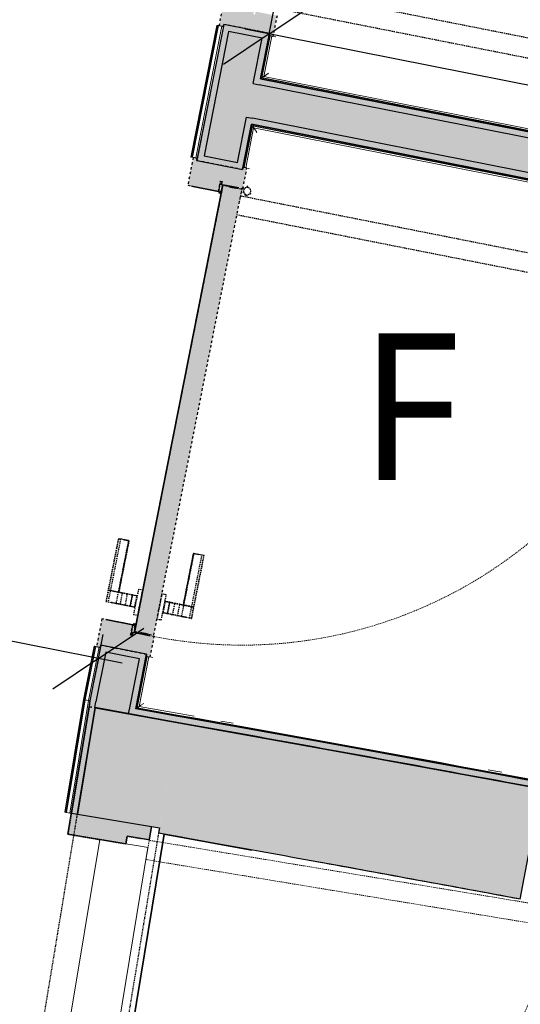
# Model space of a CAD drawing. Header units: centimetres. Extents: x -3926 to 10306, y -31136 to 469.
# Tile 88 of 148: x 284 to 386, y -2334 to -2132. Entities that reach past the tile are written whole.
import ezdxf

# ---------------------------------------------------------------- set-up
doc = ezdxf.new("R2010")
doc.units = ezdxf.units.CM
for name, pattern in [('Alignement de la ligne', [1, 0.5, -0.5]), ('Projeté', [0.396875, 0.238125, -0.15875]), ('Tiret_2_', [0.25, 0.125, -0.125])]:
    doc.linetypes.add(name, pattern=pattern)
for name, color, linetype, lineweight in [('0-1', 7, 'Continuous', 5), ('COTGEN', 7, 'Continuous', 30), ('COTGEN-50', 7, 'Continuous', 30), ('EQUI_SPE', 7, 'Continuous', 18), ('MUR_C', 7, 'Continuous', 25), ('PORTE-1', 7, 'Continuous', 18), ('SERRU', 7, 'Continuous', 18), ('SERRU-traverse', 7, 'Continuous', 18), ('SOL', 7, 'Continuous', 25), ('TITRARCHI', 7, 'Continuous', 30)]:
    doc.layers.add(name, color=color, linetype=linetype, lineweight=lineweight)
for name, color, linetype, lineweight, true_color in [('A-DOOR-1', 4, 'Alignement de la ligne', 25, 0x00ffff), ('A-DOOR-FRAM-1', 4, 'Alignement de la ligne', 25, 0x00ffff), ('ANNOTATIONS-1', 4, 'Projeté', 25, 0x00ffff), ('ANNOTATIONS-2', 4, 'Projeté', 18, 0x00ffff), ('COTGEN-1', 9, 'Continuous', 30, 0x808080), ('EQUI_SPE-1', 4, 'Projeté', 18, 0x00ffff), ('HACHURE_C-1', 6, 'Continuous', 25, 0xff00ff), ('HACHURE_C-10', 7, 'Continuous', 25, 0x787878), ('HACHURE_C-3', 5, 'Continuous', 25, 0x0000ff), ('HACHURE_C-4', 5, 'Continuous', 5, 0x0000ff), ('MUR_C-1', 6, 'Continuous', 25, 0xff00ff), ('MUR_C-2', 5, 'Continuous', 25, 0x0000ff), ('PORTE-10', 5, 'Continuous', 25, 0x0000ff), ('PORTE-11', 5, 'Tiret_2_', 25, 0x0000ff), ('PORTE-2', 4, 'Projeté', 18, 0x00ffff), ('PORTE-3', 4, 'Projeté', 25, 0x00ffff), ('PORTE-8', 1, 'Projeté', 18, 0xff0000), ('PORTE-9', 1, 'Projeté', 25, 0xff0000), ('PORTE-Cadre-meneau-1', 4, 'Projeté', 25, 0x00ffff), ('PORTE-panneau-1', 4, 'Projeté', 25, 0x00ffff), ('PORTE_C-2', 1, 'Continuous', 25, 0xff0000)]:
    doc.layers.add(name, color=color, linetype=linetype, lineweight=lineweight, true_color=true_color)
doc.styles.add('Arial_1', font='arial.ttf', dxfattribs={"height": 12.5})
doc.styles.add('Trebuchet MS', font='trebuc.ttf', dxfattribs={"height": 30})
doc.styles.add('Trebuchet MS_1', font='trebuc.ttf', dxfattribs={"height": 12})
doc.dimstyles.new('Cotes_linéaires', dxfattribs={"dimscale": 30.48, "dimtxt": 12.371411, "dimasz": 0.520833, "dimexe": 0.328084, "dimexo": 0, "dimgap": 0.246063, "dimtad": 1, "dimlfac": 0.01, "dimrnd": 0.01, "dimzin": 0, "dimdsep": 46, "dimtxsty": 'Trebuchet MS_1', "dimblk1": 'OBLIQUE', "dimblk2": 'OBLIQUE', "dimsah": 1, "dimcen": 0.09, "dimazin": 0, "dimtfac": 1, "dimtdec": 4, "dimtix": 1, "dimtmove": 0, "dimatfit": 3, "dimfxl": 1, "dimtvp": 1, "dimtfill": 1, "dimtolj": 1, "dimtzin": 0, "dimarcsym": 2})
doc.dimstyles.new('DRMN_COTE', dxfattribs={"dimscale": 30.48, "dimtxt": 12.753242, "dimasz": 0.520833, "dimexe": 0.164042, "dimexo": 0.0625, "dimgap": 0.032808, "dimtad": 1, "dimlfac": 0.01, "dimrnd": 0.01, "dimzin": 0, "dimdsep": 46, "dimtxsty": 'Arial_1', "dimblk1": 'OBLIQUE', "dimblk2": 'OBLIQUE', "dimsah": 1, "dimcen": 0.09, "dimdle": 0.164042, "dimazin": 0, "dimtfac": 1, "dimtdec": 4, "dimtix": 1, "dimtmove": 0, "dimatfit": 3, "dimfxl": 0.164042, "dimfxlon": 1, "dimtvp": 1, "dimtolj": 1, "dimtzin": 0, "dimarcsym": 2})

# ---------------------------------------------------------------- blocks, each defined once
blk = doc.blocks.new('PRT_SIMPLE_HUI_58x68x48 - PRT_BOIS_1V_930x2040x40-V6-2021_015_1113_DCE_1_100_N0_cloison')
at = {"layer": 'ANNOTATIONS-1'}
h = blk.add_hatch(color=256, dxfattribs=at)
h.paths.add_polyline_path([(-48.38, -0.97), (-48.51, -1.17), (-49.61, -1.32), (-50.05, -1.32), (-50.05, -1.45), (-49.46, -1.43), (-48.38, -1.28), (-48.38, -1.04)])
h.paths.add_polyline_path([(-50.85, -1.15), (-50.2, -1.15), (-50.22, -1.03), (-50.52, -1.03), (-50.52, -0.93), (-48.82, -0.95), (-48.51, -1.06), (-48.38, -0.97), (-48.9, -0.8), (-50.85, -0.8), (-50.85, -1.09)])
h = blk.add_hatch(color=256, dxfattribs=at)
h.paths.add_polyline_path([(41.38, -1.28), (42.63, -1.45), (43.05, -1.45), (43.02, -1.32), (42.57, -1.31), (41.51, -1.17), (41.38, -0.97), (41.38, -1.19)])
h.paths.add_polyline_path([(41.38, -0.97), (41.51, -1.06), (41.88, -0.93), (43.52, -0.96), (43.52, -1.03), (43.2, -1.03), (43.2, -1.15), (43.85, -1.15), (43.85, -0.8), (41.85, -0.8), (41.48, -0.93)])
at = {"layer": 'PORTE-Cadre-meneau-1'}
h = blk.add_hatch(color=256, dxfattribs=at)
h.paths.add_polyline_path([(-54.5, -5.6), (-50.2, -5.6), (-50.2, -1.15), (-50.85, -1.15), (-50.85, -0.8), (-48.7, -0.77), (-48.7, 5.6), (-54.5, 5.6), (-54.5, 4.75), (-54.04, 4.75), (-54.04, -4.75), (-54.5, -4.75), (-54.5, -4.84)])
h.paths.add_polyline_path([(41.7, -0.8), (43.85, -0.8), (43.85, -1.15), (43.2, -1.15), (43.25, -5.6), (47.5, -5.6), (47.5, -4.75), (47.03, -4.75), (47.03, 4.75), (47.5, 4.75), (47.5, 5.6), (41.7, 5.6), (41.7, -0.06)])
at = {"layer": 'PORTE-panneau-1'}
blk.add_hatch(color=256, dxfattribs=at).paths.add_polyline_path([(-49.95, -5.45), (43.05, -5.45), (43.05, -1.45), (-49.95, -1.45), (-49.95, -1.59)])
at = {"layer": 'A-DOOR-1'}
for p, q in [((43.05, -1.45), (-49.95, -1.45)), ((-49.95, -1.45), (-49.95, -5.45)), ((43.05, -5.45), (43.05, -1.45)), ((-49.95, -5.45), (43.05, -5.45))]:
    blk.add_line(p, q, dxfattribs=at)
at = {"layer": 'A-DOOR-FRAM-1'}
for p, q in [((-48.7, 5.6), (-54.5, 5.6)), ((-54.5, 5.6), (-54.5, 4.75)), ((-54.5, 4.75), (-54.04, 4.75)), ((-54.04, 4.75), (-54.04, -4.75)), ((-48.7, -0.8), (-48.7, 5.6)), ((47.5, 5.6), (41.7, 5.6)), ((41.7, 5.6), (41.7, -0.8)), ((47.03, -4.75), (47.03, 4.75)), ((47.03, 4.75), (47.5, 4.75)), ((47.5, 4.75), (47.5, 5.6)), ((-50.85, -0.8), (-48.7, -0.8)), ((-50.85, -1.15), (-50.85, -0.8)), ((-50.2, -1.15), (-50.85, -1.15)), ((-50.2, -5.6), (-50.2, -1.15)), ((41.7, -0.8), (43.85, -0.8)), ((43.85, -1.15), (43.2, -1.15)), ((43.2, -1.15), (43.2, -5.6)), ((43.85, -0.8), (43.85, -1.15)), ((-54.04, -4.75), (-54.5, -4.75)), ((-54.5, -4.75), (-54.5, -5.6)), ((-54.5, -5.6), (-50.2, -5.6)), ((43.2, -5.6), (47.5, -5.6)), ((47.5, -4.75), (47.03, -4.75)), ((47.5, -5.6), (47.5, -4.75))]:
    blk.add_line(p, q, dxfattribs=at)
at = {"layer": 'ANNOTATIONS-2'}
for p, q in [((-48.85, -0.8), (-50.85, -0.8)), ((-50.85, -0.8), (-50.85, -1.15)), ((-50.85, -1.15), (-50.2, -1.15)), ((-50.52, -1.03), (-50.52, -0.93)), ((-50.52, -0.93), (-48.87, -0.93)), ((-50.2, -1.03), (-50.52, -1.03)), ((-50.2, -1.15), (-50.2, -1.03)), ((-49.61, -1.32), (-50.05, -1.32)), ((-50.05, -1.32), (-50.05, -1.45)), ((-50.05, -1.45), (-49.6, -1.45)), ((-48.51, -1.17), (-49.61, -1.32)), ((-49.6, -1.45), (-48.38, -1.28)), ((-48.87, -0.93), (-48.51, -1.06)), ((-48.38, -0.97), (-48.85, -0.8)), ((-48.51, -1.06), (-48.51, -1.17)), ((-48.38, -1.28), (-48.38, -0.97)), ((41.85, -0.8), (41.38, -0.97)), ((41.38, -0.97), (41.38, -1.28)), ((41.38, -1.28), (42.6, -1.45)), ((41.51, -1.06), (41.87, -0.93)), ((41.51, -1.17), (41.51, -1.06)), ((42.61, -1.32), (41.51, -1.17)), ((43.85, -0.8), (41.85, -0.8)), ((41.87, -0.93), (43.52, -0.93)), ((42.6, -1.45), (43.05, -1.45)), ((43.05, -1.32), (42.61, -1.32)), ((43.05, -1.45), (43.05, -1.32)), ((43.52, -1.03), (43.2, -1.03)), ((43.2, -1.03), (43.2, -1.15)), ((43.2, -1.15), (43.85, -1.15)), ((43.52, -0.93), (43.52, -1.03)), ((43.85, -1.15), (43.85, -0.8))]:
    blk.add_line(p, q, dxfattribs=at)
at = {"layer": 'EQUI_SPE-1'}
for p, q in [((43.05, -5.45), (40.35, -5.45)), ((43.05, -4.05), (43.05, -5.45))]:
    blk.add_line(p, q, dxfattribs=at)
at = {"layer": 'PORTE-2'}
blk.add_arc((42.8, -5.45), 93, 180, 269.3192, dxfattribs=at)
at = {"layer": 'PORTE-3'}
for p, q in [((-42.71, 5.5), (-45.06, 5.5)), ((-45.06, 5.5), (-45.06, 5.45)), ((-45.06, 5.45), (-45.06, 5.04)), ((-45.06, 5.45), (-45.06, 5.04)), ((-42.71, 5.45), (-45.06, 5.45)), ((-42.71, 5.45), (-45.06, 5.45)), ((-45.06, 5.04), (-45.06, 4.33)), ((-45.06, 5.04), (-45.06, 4.33)), ((-42.71, 5.04), (-45.06, 5.04)), ((-45.06, 3.4), (-45.06, 4.33)), ((-45.06, 4.33), (-45.06, 3.4)), ((-31.96, 5.5), (-42.71, 5.5)), ((-42.71, 5.5), (-42.71, 5.45)), ((-42.71, 5.45), (-42.71, 5.5)), ((-42.71, 5.45), (-42.71, 5.04)), ((-42.71, 5.45), (-42.71, 5.04)), ((-31.96, 5.45), (-42.71, 5.45)), ((-31.96, 5.45), (-42.71, 5.45)), ((-42.71, 5.04), (-42.71, 5.45)), ((-42.71, 5.04), (-42.71, 5.45)), ((-42.71, 5.04), (-42.71, 4.33)), ((-42.71, 5.04), (-42.71, 4.33)), ((-31.96, 5.04), (-42.71, 5.04)), ((-42.71, 4.33), (-42.71, 5.04)), ((-42.71, 4.33), (-42.71, 5.04)), ((-42.71, 3.4), (-42.71, 4.33)), ((-42.71, 4.33), (-42.71, 3.4)), ((-42.71, 3.4), (-42.71, 4.33)), ((-42.71, 4.33), (-42.71, 3.4)), ((-31.96, 5.45), (-31.96, 5.5)), ((-31.96, 5.04), (-31.96, 5.45)), ((-31.96, 5.04), (-31.96, 5.45)), ((-31.96, 4.33), (-31.96, 5.04)), ((-31.96, 4.33), (-31.96, 5.04)), ((-31.96, 3.4), (-31.96, 4.33)), ((-31.96, 4.33), (-31.96, 3.4)), ((-45.06, 2.56), (-45.06, 3.4)), ((-45.06, 3.4), (-45.06, 2.56)), ((-42.71, 3.4), (-45.06, 3.4)), ((-42.71, 3.4), (-45.06, 3.4)), ((-45.06, 1.52), (-45.06, 2.56)), ((-45.06, 2.56), (-45.06, 1.52)), ((-42.71, 2.56), (-45.06, 2.56)), ((-42.71, 2.56), (-45.06, 2.56)), ((-42.71, 3.4), (-42.71, 3.28)), ((-42.71, 3.28), (-42.71, 3.4)), ((-31.96, 3.4), (-42.71, 3.4)), ((-31.96, 3.4), (-42.71, 3.4)), ((-42.71, 2.56), (-42.71, 3.4)), ((-42.71, 3.4), (-42.71, 2.56)), ((-31.96, 3.28), (-42.71, 3.28)), ((-42.71, 3.28), (-31.96, 3.28)), ((-42.71, 1.52), (-42.71, 2.56)), ((-42.71, 2.56), (-42.71, 1.52)), ((-31.96, 3.4), (-31.96, 3.28)), ((-31.96, 3.28), (-31.96, 3.4)), ((-45.06, 0.44), (-45.06, 1.52)), ((-45.06, 1.52), (-45.06, 0.44)), ((-42.71, 1.52), (-45.06, 1.52)), ((-42.71, 1.52), (-45.06, 1.52)), ((-45.06, 0.44), (-45.06, -0.4)), ((-45.06, -0.4), (-45.06, 0.44)), ((-42.71, 0.44), (-45.06, 0.44)), ((-45.06, 0.44), (-42.71, 0.44)), ((-42.71, 0.44), (-42.71, 1.52)), ((-42.71, 1.52), (-42.71, 0.44)), ((-42.71, 0.44), (-42.71, -0.4)), ((-42.71, -0.4), (-42.71, 0.44)), ((-46.56, -0.55), (-46.56, -1.45)), ((-41.34, -0.55), (-46.56, -0.55)), ((-41.34, -0.55), (-46.56, -0.55)), ((-46.56, -0.55), (-46.56, -1.45)), ((-41.34, -0.55), (-46.56, -0.55)), ((-41.34, -0.55), (-46.56, -0.55)), ((-46.56, -1.45), (-41.34, -1.45)), ((-46.56, -1.45), (-41.34, -1.45)), ((-46.56, -1.45), (-41.34, -1.45)), ((-46.56, -1.45), (-41.34, -1.45)), ((-45.06, -0.4), (-45.06, -0.5)), ((-45.06, -0.5), (-42.71, -0.5)), ((-44.3, -0.55), (-43.6, -0.55)), ((-44.3, -0.55), (-43.6, -0.55)), ((-43.6, -1.45), (-44.3, -1.45)), ((-43.6, -1.45), (-44.3, -1.45)), ((-42.71, -0.5), (-42.71, -0.4)), ((-41.34, -1.45), (-41.34, -0.55)), ((-41.34, -1.45), (-41.34, -0.55)), ((-49.95, -4.25), (-49.95, -2.65)), ((-49.95, -2.65), (-49.95, -2.9)), ((-49.95, -2.9), (-49.95, -4)), ((-49.95, -2.98), (-49.95, -3.27)), ((-49.95, -3.45), (-49.95, -3.08)), ((-49.95, -3.5), (-49.95, -3.4)), ((-49.95, -3.75), (-49.95, -3.45)), ((-49.95, -3.63), (-49.95, -3.92)), ((-49.95, -4), (-49.95, -4.25)), ((43.05, -2.9), (43.05, -2.65)), ((43.05, -2.65), (43.05, -4.25)), ((43.05, -4), (43.05, -2.9)), ((43.05, -3.27), (43.05, -2.98)), ((43.05, -3.08), (43.05, -3.45)), ((43.05, -3.4), (43.05, -3.5)), ((43.05, -3.45), (43.05, -3.75)), ((43.05, -3.92), (43.05, -3.63)), ((43.05, -4.25), (43.05, -4)), ((-46.56, -5.45), (-46.56, -6.35)), ((-41.34, -5.45), (-46.56, -5.45)), ((-41.34, -5.45), (-46.56, -5.45)), ((-46.56, -5.45), (-46.56, -6.35)), ((-41.34, -5.45), (-46.56, -5.45)), ((-41.34, -5.45), (-46.56, -5.45)), ((-44.3, -5.45), (-43.6, -5.45)), ((-44.3, -5.45), (-43.6, -5.45)), ((-41.34, -6.35), (-41.34, -5.45)), ((-41.34, -6.35), (-41.34, -5.45)), ((-46.56, -6.35), (-41.34, -6.35)), ((-46.56, -6.35), (-41.34, -6.35)), ((-46.56, -6.35), (-41.34, -6.35)), ((-46.56, -6.35), (-41.34, -6.35)), ((-42.71, -6.4), (-45.06, -6.4)), ((-45.06, -6.4), (-45.06, -6.5)), ((-45.06, -7.34), (-45.06, -6.5)), ((-45.06, -6.5), (-45.06, -7.34)), ((-45.06, -7.34), (-45.06, -8.42)), ((-45.06, -8.42), (-45.06, -7.34)), ((-45.06, -7.34), (-42.71, -7.34)), ((-42.71, -7.34), (-45.06, -7.34)), ((-43.6, -6.35), (-44.3, -6.35)), ((-43.6, -6.35), (-44.3, -6.35)), ((-42.71, -6.5), (-42.71, -6.4)), ((-42.71, -7.34), (-42.71, -6.5)), ((-42.71, -6.5), (-42.71, -7.34)), ((-42.71, -7.34), (-42.71, -8.42)), ((-42.71, -8.42), (-42.71, -7.34)), ((-45.06, -8.42), (-45.06, -9.46)), ((-45.06, -9.46), (-45.06, -8.42)), ((-45.06, -8.42), (-42.71, -8.42)), ((-45.06, -8.42), (-42.71, -8.42)), ((-45.06, -9.46), (-45.06, -10.3)), ((-45.06, -10.3), (-45.06, -9.46)), ((-45.06, -9.46), (-42.71, -9.46)), ((-45.06, -9.46), (-42.71, -9.46)), ((-42.71, -8.42), (-42.71, -9.46)), ((-42.71, -9.46), (-42.71, -8.42)), ((-42.71, -9.46), (-42.71, -10.3)), ((-42.71, -10.3), (-42.71, -9.46)), ((-45.06, -10.3), (-45.06, -11.23)), ((-45.06, -11.23), (-45.06, -10.3)), ((-45.06, -10.3), (-42.71, -10.3)), ((-45.06, -10.3), (-42.71, -10.3)), ((-45.06, -11.23), (-45.06, -11.94)), ((-45.06, -11.23), (-45.06, -11.94)), ((-45.06, -11.94), (-45.06, -12.35)), ((-45.06, -11.94), (-45.06, -12.35)), ((-45.06, -11.94), (-42.71, -11.94)), ((-42.71, -10.3), (-42.71, -10.18)), ((-42.71, -10.18), (-42.71, -10.3)), ((-42.71, -10.18), (-31.96, -10.18)), ((-31.96, -10.18), (-42.71, -10.18)), ((-42.71, -10.3), (-42.71, -11.23)), ((-42.71, -11.23), (-42.71, -10.3)), ((-42.71, -10.3), (-31.96, -10.3)), ((-42.71, -10.3), (-31.96, -10.3)), ((-42.71, -10.3), (-42.71, -11.23)), ((-42.71, -11.23), (-42.71, -10.3)), ((-42.71, -11.23), (-42.71, -11.94)), ((-42.71, -11.23), (-42.71, -11.94)), ((-42.71, -11.94), (-42.71, -11.23)), ((-42.71, -11.94), (-42.71, -11.23)), ((-42.71, -11.94), (-42.71, -12.35)), ((-42.71, -11.94), (-42.71, -12.35)), ((-42.71, -11.94), (-31.96, -11.94)), ((-42.71, -12.35), (-42.71, -11.94)), ((-42.71, -12.35), (-42.71, -11.94)), ((-31.96, -10.3), (-31.96, -10.18)), ((-31.96, -10.18), (-31.96, -10.3)), ((-31.96, -10.3), (-31.96, -11.23)), ((-31.96, -11.23), (-31.96, -10.3)), ((-31.96, -11.94), (-31.96, -11.23)), ((-31.96, -11.94), (-31.96, -11.23)), ((-31.96, -12.35), (-31.96, -11.94)), ((-31.96, -12.35), (-31.96, -11.94)), ((-45.06, -12.35), (-45.06, -12.4)), ((-45.06, -12.35), (-42.71, -12.35)), ((-45.06, -12.35), (-42.71, -12.35)), ((-45.06, -12.4), (-42.71, -12.4)), ((-42.71, -12.35), (-42.71, -12.4)), ((-42.71, -12.35), (-31.96, -12.35)), ((-42.71, -12.35), (-31.96, -12.35)), ((-42.71, -12.4), (-42.71, -12.35)), ((-42.71, -12.4), (-31.96, -12.4)), ((-31.96, -12.4), (-31.96, -12.35))]:
    blk.add_line(p, q, dxfattribs=at)
for radius, start, end in [(0.75, 360, 180), (0.75, 32.2278, 180), (0.912, 111.9887, 120), (0.912, 111.9887, 120), (0.912, 111.9887, 120), (0.912, 111.9887, 120), (0.912, 111.9887, 120), (0.912, 111.9887, 120), (0.912, 111.9887, 120), (0.912, 111.9887, 120), (0.912, 60, 68.0113), (0.912, 60, 68.0113), (0.912, 60, 68.0113), (0.912, 60, 68.0113), (0.912, 60, 68.0113), (0.912, 60, 68.0113), (0.912, 60, 68.0113), (0.912, 60, 68.0113), (0.912, 155.8208, 180), (0.912, 155.8208, 180), (0.912, 155.8208, 180), (0.912, 155.8208, 180), (0.912, 155.8208, 180), (0.912, 155.8208, 180), (0.912, 155.8208, 180), (0.912, 155.8208, 180), (0.912, 180, 191.9497), (0.912, 180, 191.9497), (0.912, 180, 204.1792), (0.912, 180, 204.1792), (0.912, 180, 191.9497), (0.912, 180, 191.9497), (0.912, 180, 191.9497), (0.912, 180, 191.9497), (0.75, 180, 360), (0.75, 180, 0), (0.912, 240, 248.0113), (0.912, 240.6643, 248.0113), (0.75, 0, 30), (0.912, 0, 24.1792), (0.912, 0, 24.1792), (0.912, 0, 24.1792), (0.912, 0, 24.1792), (0.912, 0, 24.1792), (0.912, 0, 24.1792), (0.912, 0, 24.1792), (0.912, 0, 24.1792)]:
    blk.add_arc((42.9, -6.55), radius, start, end, dxfattribs=at)
at = {"layer": 'PORTE-panneau-1'}
for p, q in [((-49.95, -2.65), (-49.95, -4.25)), ((43.05, -4.25), (43.05, -2.65)), ((37.7, -97.75), (37.7, -5.45)), ((41.7, -5.45), (41.7, -97.75))]:
    blk.add_line(p, q, dxfattribs=at)
blk = doc.blocks.new('PRT_SIMPLE_HUI_58x68x48 - PRT_BOIS_1V_930x2040x40-V7-2021_015_1113_DCE_1_100_N0_cloison')
at = {"layer": 'PORTE-Cadre-meneau-1'}
h = blk.add_hatch(color=256, dxfattribs=at)
h.paths.add_polyline_path([(47.5, 5.6), (43.2, 5.6), (43.2, 1.15), (43.85, 1.15), (43.85, 0.8), (41.7, 0.77), (41.7, -5.6), (47.5, -5.6), (47.5, -4.75), (47.03, -4.75), (47.03, 4.75), (47.5, 4.75), (47.5, 4.84)])
h.paths.add_polyline_path([(-48.7, 0.8), (-50.85, 0.8), (-50.85, 1.15), (-50.2, 1.15), (-50.2, 5.6), (-54.5, 5.6), (-54.5, 4.75), (-54.04, 4.75), (-54.04, -4.75), (-54.5, -4.75), (-54.5, -5.6), (-48.7, -5.6), (-48.7, 0.06)])
at = {"layer": 'A-DOOR-FRAM-1'}
for p, q in [((43.2, 5.6), (47.5, 5.6)), ((47.03, 4.75), (47.03, -4.75)), ((47.5, 4.75), (47.03, 4.75)), ((47.5, 5.6), (47.5, 4.75)), ((47.5, -5.6), (41.7, -5.6)), ((47.03, -4.75), (47.5, -4.75)), ((47.5, -4.75), (47.5, -5.6))]:
    blk.add_line(p, q, dxfattribs=at)
at = {"layer": 'PORTE-2'}
blk.add_arc((42.8, 5.45), 93, 90.6808, 180, dxfattribs=at)
at = {"layer": 'PORTE-panneau-1'}
for p, q in [((37.7, 97.75), (37.7, 5.45)), ((41.7, 5.45), (41.7, 97.75))]:
    blk.add_line(p, q, dxfattribs=at)
blk = doc.blocks.new('51_PORTE_2 VENTEAUX TUNEL  - 166X204-479372-2021_015_1113_DCE_1_100_N0_cloison')
at = {"layer": 'PORTE-8'}
h = blk.add_hatch(color=256, dxfattribs=at)
h.paths.add_polyline_path([(87.6, 15.8), (84.6, 15.8), (84.6, 11.2), (83, 11.2), (83, -0.8), (87.6, -0.8), (87.6, 11.7)])
h.paths.add_polyline_path([(-83, 11.2), (-84.6, 11.2), (-84.6, 15.8), (-87.35, 15.8), (-87.35, -0.8), (-83, -0.8), (-83, 8.92)])
for p, q in [((-84.5, 100.3), (-84.5, 15.8)), ((-80.5, 100.3), (-80.5, 15.8)), ((-80.5, 15.8), (-84.5, 15.8))]:
    blk.add_line(p, q, dxfattribs=at)
blk.add_arc((-84.5, 15.8), 84.5, 360, 90, dxfattribs=at)
at = {"layer": 'PORTE-9'}
for p, q in [((-84.6, 15.8), (-87.35, 15.8)), ((-84.6, 11.2), (-84.6, 15.8)), ((-83, 11.2), (-84.6, 11.2)), ((-83, -0.8), (-83, 11.2)), ((-87.6, -0.8), (-83, -0.8))]:
    blk.add_line(p, q, dxfattribs=at)
at = {"layer": 'PORTE_C-2'}
for p, q in [((-87.35, 15.8), (-84.6, 15.8)), ((-84.6, 15.8), (-84.6, 11.2)), ((-84.6, 11.2), (-83, 11.2)), ((-83, 11.2), (-83, -0.8)), ((-83, -0.8), (-87.6, -0.8))]:
    blk.add_line(p, q, dxfattribs=at)
blk = doc.blocks.new('Garde-corps - Garde-corps-512913-2021_015_1113_DCE_1_100_N0_cloison')
at = {"layer": 'SERRU-traverse'}
for p, q in [((324.11, -2133.37), (318.78, -2160.31)), ((324.27, -2133.4), (318.94, -2160.34)), ((324.44, -2133.43), (319.11, -2160.37)), ((325.14, -2133.57), (319.81, -2160.51)), ((325.14, -2133.57), (319.81, -2160.51)), ((320.11, -2160.57), (325.44, -2133.63)), ((325.44, -2133.63), (320.11, -2160.57)), ((324.75, -2133.49), (324.11, -2133.37)), ((324.27, -2133.4), (324.11, -2133.37)), ((324.27, -2133.4), (324.44, -2133.43)), ((324.44, -2133.43), (325.14, -2133.57)), ((325.44, -2133.63), (324.75, -2133.49)), ((325.44, -2133.63), (325.23, -2133.59)), ((318.78, -2160.31), (318.94, -2160.34)), ((318.78, -2160.31), (319.42, -2160.43)), ((319.11, -2160.37), (318.94, -2160.34)), ((319.81, -2160.51), (319.11, -2160.37)), ((319.42, -2160.43), (320.11, -2160.57)), ((319.9, -2160.53), (320.11, -2160.57))]:
    blk.add_line(p, q, dxfattribs=at)
blk = doc.blocks.new('Garde-corps - Garde-corps-513132-2021_015_1113_DCE_1_100_N0_cloison')
at = {"layer": 'SERRU-traverse'}
for p, q in [((298.99, -2260.37), (296.82, -2271.3)), ((299.15, -2260.4), (296.98, -2271.33)), ((299.32, -2260.43), (297.16, -2271.36)), ((300.02, -2260.57), (297.86, -2271.49)), ((300.02, -2260.57), (297.86, -2271.49)), ((300.31, -2260.63), (298.15, -2271.54)), ((298.15, -2271.54), (300.31, -2260.63)), ((299.63, -2260.49), (298.99, -2260.37)), ((299.15, -2260.4), (298.99, -2260.37)), ((299.15, -2260.4), (299.32, -2260.43)), ((299.32, -2260.43), (300.02, -2260.57)), ((300.31, -2260.63), (299.63, -2260.49)), ((300.31, -2260.63), (300.1, -2260.59)), ((296.82, -2271.3), (293.01, -2294.36)), ((296.98, -2271.33), (293.18, -2294.39)), ((297.16, -2271.36), (293.35, -2294.41)), ((297.86, -2271.49), (294.05, -2294.53)), ((297.86, -2271.49), (294.05, -2294.53)), ((298.15, -2271.54), (294.35, -2294.58)), ((294.35, -2294.58), (298.15, -2271.54)), ((297.16, -2271.36), (297.86, -2271.49)), ((298.15, -2271.54), (297.46, -2271.42)), ((293.01, -2294.36), (293.18, -2294.39)), ((293.01, -2294.36), (293.66, -2294.46)), ((293.35, -2294.41), (293.18, -2294.39)), ((294.05, -2294.53), (293.35, -2294.41)), ((293.66, -2294.46), (294.35, -2294.58)), ((294.05, -2294.53), (294.35, -2294.58))]:
    blk.add_line(p, q, dxfattribs=at)
blk.add_open_spline([(296.82, -2271.3), (296.82, -2271.3), (296.83, -2271.3), (296.85, -2271.31), (296.9, -2271.32), (296.94, -2271.32), (296.97, -2271.33), (296.98, -2271.33), (296.98, -2271.33)], degree=3, knots=[0.0720224, 0.0720224, 0.0720224, 0.0720224, 0.2, 0.4, 0.6, 0.8, 0.9, 1, 1, 1, 1], dxfattribs=at)
blk.add_open_spline([(297.86, -2271.49), (297.86, -2271.49), (297.88, -2271.5), (298, -2271.52), (298.1, -2271.54), (298.15, -2271.54)], degree=3, dxfattribs=at)
blk = doc.blocks.new('Garde-corps - Garde-corps-522878-2021_015_1113_DCE_1_100_N0_cloison')
at = {"layer": 'SERRU-traverse'}
for p, q in [((333.01, -2144.28), (334.75, -2135.47)), ((333.31, -2144.09), (335, -2135.52)), ((333.31, -2144.09), (335, -2135.52)), ((333.72, -2143.81), (335.34, -2135.59)), ((334.75, -2135.47), (335, -2135.52)), ((335.32, -2135.59), (335, -2135.52)), ((335.34, -2135.59), (335, -2135.52)), ((335, -2135.52), (336.15, -2135.75)), ((597.34, -2196.52), (333.01, -2144.28)), ((597.14, -2196.23), (333.31, -2144.09)), ((597.14, -2196.23), (333.31, -2144.09)), ((596.87, -2195.81), (333.72, -2143.81))]:
    blk.add_line(p, q, dxfattribs=at)
blk.add_open_spline([(334.69, -2143.16), (334.63, -2143.2), (334.53, -2143.26), (334.34, -2143.4), (334.15, -2143.52), (333.99, -2143.63), (333.84, -2143.73), (333.67, -2143.84), (333.51, -2143.95), (333.35, -2144.05), (333.31, -2144.09), (333.31, -2144.09)], degree=3, knots=[0.3333333, 0.3333333, 0.3333333, 0.3333333, 0.375, 0.4166667, 0.5, 0.5416667, 0.5833333, 0.6666667, 0.75, 0.8333333, 1, 1, 1, 1], dxfattribs=at)
blk.add_open_spline([(333.72, -2143.81), (333.72, -2143.81), (333.7, -2143.82), (333.62, -2143.88), (333.48, -2143.97), (333.37, -2144.04), (333.31, -2144.09)], degree=3, dxfattribs=at)
blk = doc.blocks.new('Garde-corps - Garde-corps-523017-2021_015_1113_DCE_1_100_N0_cloison')
at = {"layer": 'SERRU-traverse'}
for p, q in [((329.42, -2162.43), (331.17, -2153.6)), ((329.67, -2162.46), (331.37, -2153.9)), ((329.67, -2162.46), (331.37, -2153.9)), ((330.02, -2162.53), (331.64, -2154.31)), ((331.17, -2153.6), (595.49, -2205.84)), ((331.37, -2153.9), (455.95, -2178.52)), ((331.37, -2153.9), (455.95, -2178.52)), ((331.64, -2154.31), (594.79, -2206.31)), ((330.82, -2162.71), (330.24, -2162.59)), ((307.51, -2273.2), (309.64, -2262.41)), ((307.8, -2273), (309.88, -2262.52)), ((307.8, -2273), (309.88, -2262.52)), ((308.22, -2272.72), (310.22, -2262.59)), ((310.47, -2262.58), (311.04, -2262.69)), ((319.47, -2274.73), (308.22, -2272.72)), ((327.47, -2276.16), (324.93, -2275.71)), ((382.45, -2286.19), (379.63, -2285.67))]:
    blk.add_line(p, q, dxfattribs=at)
at = {"layer": 'SERRU-traverse', "flags": 128}
for points in [[(309.14, -2272.09), (309.03, -2272.17), (308.57, -2272.48), (308.18, -2272.75), (307.9, -2272.93), (307.8, -2273)], [(308.22, -2272.72), (308.18, -2272.74), (308.09, -2272.81), (307.96, -2272.9), (307.8, -2273)]]:
    blk.add_lwpolyline(points, dxfattribs=at)
at = {"layer": 'SERRU-traverse'}
blk.add_arc((-1600.34, -13003.44), 10898.78, 78.502843, 79.91674, dxfattribs=at)
blk.add_arc((-1600.34, -13003.44), 10898.78, 78.502843, 79.91674, dxfattribs=at)
blk.add_open_spline([(331.64, -2154.31), (331.64, -2154.31), (331.63, -2154.29), (331.57, -2154.21), (331.49, -2154.07), (331.41, -2153.96), (331.37, -2153.9)], degree=3, dxfattribs=at)
blk.add_open_spline([(332.29, -2155.28), (332.26, -2155.22), (332.19, -2155.12), (332.06, -2154.93), (331.93, -2154.74), (331.82, -2154.58), (331.72, -2154.43), (331.61, -2154.26), (331.5, -2154.1), (331.4, -2153.94), (331.37, -2153.9), (331.37, -2153.9)], degree=3, knots=[0.3333333, 0.3333333, 0.3333333, 0.3333333, 0.375, 0.4166667, 0.5, 0.5416667, 0.5833333, 0.6666667, 0.75, 0.8333333, 1, 1, 1, 1], dxfattribs=at)
blk = doc.blocks.new('51_BARRE DE SEUIL INOXIDABLE - 51_BARRE DE SEUIL INOXIDABLE-553672-2021_015_1113_DCE_1_100_N0_cloison')
at = {"layer": 'EQUI_SPE'}
for p, q in [((-83, 0), (-83, -1.12)), ((-83, 0), (83, 0)), ((-83, -8.88), (-83, -1.12)), ((83, -1.12), (83, 0)), ((83, -1.12), (83, -8.88)), ((-83, -8.88), (-83, -10)), ((-83, -10), (83, -10)), ((83, -10), (83, -8.88))]:
    blk.add_line(p, q, dxfattribs=at)
blk = doc.blocks.new('B02_ARC_rvt-1-2021_015_1113_DCE_1_100_N0_cloison')
at = {"layer": 'HACHURE_C-1'}
h = blk.add_hatch(color=256, dxfattribs=at)
h.paths.add_polyline_path([(390.29, -2289.52), (390.52, -2288.3), (348.18, -2280.52), (306.28, -2272.99), (306.03, -2274.21), (360.4, -2284.03), (388.99, -2289.29)])
h.paths.add_polyline_path([(299.14, -2272.99), (299.38, -2271.76), (298.15, -2271.54), (297.95, -2272.78), (298.77, -2272.92)])
blk.add_hatch(color=256, dxfattribs=at).paths.add_polyline_path([(295.58, -2294.78), (299.14, -2272.99), (297.95, -2272.78), (294.35, -2294.58)])
at = {"layer": 'HACHURE_C-3'}
h = blk.add_hatch(color=256, dxfattribs=at)
h.paths.add_polyline_path([(299.38, -2271.76), (301.39, -2261.64), (304.82, -2262.32), (305.06, -2261.1), (300.4, -2260.17), (298.15, -2271.54), (298.77, -2271.65)])
h.paths.add_polyline_path([(324.68, -2161.95), (324.92, -2160.72), (321.48, -2160.04), (326.51, -2134.64), (329.94, -2135.32), (330.19, -2134.1), (325.53, -2133.17), (320.02, -2161.03), (324.67, -2161.95)])
h.paths.add_polyline_path([(349.8, -2034.95), (350.04, -2033.72), (346.61, -2033.04), (352.54, -2003.04), (355.98, -2003.72), (356.22, -2002.49), (351.56, -2001.57), (345.14, -2034.03), (346.61, -2034.32)])
h.paths.add_polyline_path([(375.83, -1903.34), (376.08, -1902.11), (372.64, -1901.44), (394.54, -1790.73), (393.32, -1790.49), (371.17, -1902.42), (374.7, -1903.12)])
blk.add_hatch(color=256, dxfattribs=at).paths.add_polyline_path([(595.49, -2205.84), (595.74, -2204.61), (331.41, -2152.38), (331.17, -2153.6), (589.09, -2204.57)])
at = {"layer": 'HACHURE_C-4'}
h = blk.add_hatch(color=256, dxfattribs=at)
h.paths.add_polyline_path([(306.03, -2274.21), (308.25, -2263), (301.39, -2261.64), (299.18, -2273), (304.82, -2274)])
h.paths.add_polyline_path([(328.35, -2161.4), (333.38, -2136), (326.51, -2134.64), (321.48, -2160.04), (324.92, -2160.72)])
h.paths.add_polyline_path([(353.48, -2034.4), (359.41, -2004.39), (352.54, -2003.04), (346.61, -2033.04), (352.54, -2034.22)])
h.paths.add_polyline_path([(379.51, -1902.79), (398.95, -1804.55), (392.08, -1803.19), (372.64, -1901.44), (376.08, -1902.11)])
h = blk.add_hatch(color=256, dxfattribs=at)
h.paths.add_polyline_path([(307.51, -2273.2), (309.72, -2262.02), (305.06, -2261.1), (304.82, -2262.32), (308.25, -2263), (306.28, -2272.99), (306.89, -2273.09)])
h.paths.add_polyline_path([(329.34, -2162.87), (331.41, -2152.38), (330.18, -2152.13), (328.35, -2161.4), (324.92, -2160.72), (324.68, -2161.95), (328.35, -2162.67)])
h.paths.add_polyline_path([(332.77, -2145.51), (334.85, -2135.02), (330.18, -2134.1), (329.94, -2135.32), (333.38, -2136), (331.54, -2145.27), (331.82, -2145.32)])
h.paths.add_polyline_path([(354.46, -2035.87), (356.55, -2025.3), (355.32, -2025.06), (353.48, -2034.4), (350.04, -2033.72), (349.8, -2034.95), (353.48, -2035.67)])
h.paths.add_polyline_path([(357.91, -2018.44), (360.88, -2003.41), (356.22, -2002.49), (355.98, -2003.72), (359.41, -2004.39), (356.68, -2018.2)])
h.paths.add_polyline_path([(380.49, -1904.26), (400.17, -1804.79), (398.95, -1804.55), (379.51, -1902.79), (376.08, -1902.11), (375.83, -1903.34), (379.51, -1904.07)])
for points in [[(595.74, -2204.61), (597.1, -2197.75), (331.54, -2145.27), (330.18, -2152.13), (589.09, -2203.3)], [(597.1, -2197.75), (597.34, -2196.52), (333.01, -2144.28), (332.77, -2145.51), (589.09, -2196.16)]]:
    blk.add_hatch(color=256, dxfattribs=at).paths.add_polyline_path(points)
at = {"layer": 'MUR_C'}
for p, q in [((334.75, -2135.47), (333.05, -2144.09)), ((333.25, -2144.13), (334.95, -2135.51)), ((334.95, -2135.51), (334.75, -2135.47)), ((333.05, -2144.09), (333.01, -2144.28)), ((333.01, -2144.28), (597.14, -2196.48)), ((597.18, -2196.28), (333.25, -2144.13)), ((331.17, -2153.6), (329.43, -2162.41)), ((329.62, -2162.45), (331.33, -2153.84)), ((331.36, -2153.64), (331.17, -2153.6)), ((331.33, -2153.84), (595.26, -2206)), ((595.49, -2205.84), (331.36, -2153.64)), ((329.43, -2162.41), (329.62, -2162.45)), ((309.63, -2262.47), (307.55, -2273.01)), ((307.74, -2273.04), (309.83, -2262.51)), ((309.83, -2262.51), (309.63, -2262.47)), ((307.55, -2273.01), (307.51, -2273.2))]:
    blk.add_line(p, q, dxfattribs=at)
at = {"layer": 'MUR_C', "flags": 128}
blk.add_lwpolyline([(572.03, -2323.41), (484.07, -2305.9), (395.98, -2289.11), (307.74, -2273.04)], dxfattribs=at)
at = {"layer": 'MUR_C'}
blk.add_arc((-1600.34, -13003.44), 10898.53, 78.501522, 79.91808, dxfattribs=at)
at = {"layer": 'MUR_C-1'}
for p, q in [((298.15, -2271.54), (297.95, -2272.78)), ((297.95, -2272.78), (294.35, -2294.58)), ((295.58, -2294.78), (299.18, -2273)), ((294.35, -2294.58), (295.58, -2294.78))]:
    blk.add_line(p, q, dxfattribs=at)
at = {"layer": 'MUR_C-1', "flags": 128}
for points in [[(299.18, -2273), (302.61, -2273.6), (306.03, -2274.21)], [(306.03, -2274.21), (348.18, -2281.79), (390.29, -2289.52)], [(390.52, -2288.3), (349.03, -2280.67), (307.51, -2273.2)]]:
    blk.add_lwpolyline(points, dxfattribs=at)
at = {"layer": 'MUR_C-2'}
for p, q in [((325.53, -2133.17), (320.02, -2161.03)), ((334.85, -2135.02), (325.53, -2133.17)), ((326.51, -2134.64), (321.48, -2160.04)), ((329.94, -2135.32), (326.51, -2134.64)), ((333.01, -2144.28), (334.85, -2135.02)), ((333.38, -2136), (329.94, -2135.32)), ((331.54, -2145.27), (333.38, -2136)), ((331.54, -2145.27), (332.77, -2145.51)), ((597.34, -2196.52), (333.01, -2144.28)), ((597.1, -2197.75), (332.77, -2145.51)), ((328.35, -2161.4), (330.18, -2152.13)), ((330.18, -2152.13), (331.41, -2152.38)), ((595.74, -2204.61), (331.41, -2152.38)), ((329.34, -2162.87), (331.17, -2153.6)), ((331.17, -2153.6), (595.49, -2205.84)), ((320.02, -2161.03), (329.34, -2162.87)), ((321.48, -2160.04), (324.92, -2160.72)), ((324.92, -2160.72), (328.35, -2161.4)), ((300.4, -2260.17), (298.15, -2271.54)), ((301.39, -2261.64), (299.38, -2271.76)), ((309.72, -2262.02), (300.4, -2260.17)), ((304.82, -2262.32), (301.39, -2261.64)), ((307.51, -2273.2), (309.72, -2262.02)), ((308.25, -2263), (304.82, -2262.32)), ((306.28, -2272.99), (308.25, -2263)), ((299.14, -2272.99), (299.38, -2271.76)), ((306.03, -2274.21), (306.28, -2272.99))]:
    blk.add_line(p, q, dxfattribs=at)
at = {"layer": 'MUR_C-2', "flags": 128}
blk.add_lwpolyline([(299.18, -2273), (299.16, -2272.99), (299.14, -2272.99)], dxfattribs=at)
at = {"layer": 'SOL'}
for p, q in [((334.85, -2135.02), (333.01, -2144.28)), ((333.01, -2144.28), (334.85, -2135.02)), ((334.85, -2135.02), (333.01, -2144.28)), ((333.01, -2144.28), (597.34, -2196.52)), ((597.34, -2196.52), (333.01, -2144.28)), ((333.01, -2144.28), (597.34, -2196.52)), ((331.17, -2153.6), (329.34, -2162.87)), ((329.34, -2162.87), (331.17, -2153.6)), ((331.17, -2153.6), (329.34, -2162.87)), ((595.47, -2205.83), (331.17, -2153.6)), ((331.17, -2153.6), (595.47, -2205.83)), ((595.47, -2205.83), (331.17, -2153.6)), ((307.23, -2257.61), (325.35, -2165.99)), ((325.35, -2165.99), (307.23, -2257.61)), ((307.52, -2256.14), (325.06, -2167.46)), ((325.06, -2167.46), (307.52, -2256.14)), ((324.48, -2167.35), (318.91, -2166.25)), ((318.91, -2166.25), (324.48, -2167.35)), ((324.81, -2167.41), (324.67, -2167.39)), ((324.67, -2167.39), (324.81, -2167.41)), ((325.06, -2167.46), (324.94, -2167.44)), ((324.94, -2167.44), (325.06, -2167.46)), ((325.35, -2165.99), (328.59, -2166.63)), ((328.59, -2166.63), (325.35, -2165.99)), ((301.37, -2254.93), (306.94, -2256.03)), ((306.94, -2256.03), (301.37, -2254.93)), ((307.07, -2256.05), (307.27, -2256.09)), ((307.27, -2256.09), (307.07, -2256.05)), ((307.4, -2256.12), (307.52, -2256.14)), ((307.52, -2256.14), (307.4, -2256.12)), ((310.47, -2258.26), (307.23, -2257.61)), ((307.23, -2257.61), (310.47, -2258.26)), ((309.72, -2262.02), (307.51, -2273.2)), ((307.51, -2273.2), (309.72, -2262.02)), ((309.72, -2262.02), (307.51, -2273.2)), ((297.95, -2272.78), (294.39, -2294.33)), ((294.39, -2294.33), (297.95, -2272.78)), ((299.18, -2273), (295.62, -2294.54)), ((295.62, -2294.54), (299.18, -2273)), ((298.55, -2272.88), (297.95, -2272.78)), ((297.95, -2272.78), (298.55, -2272.88)), ((313.33, -2298.88), (285, -2470.36)), ((285, -2470.36), (313.33, -2298.88)), ((313.33, -2298.87), (331.28, -2302.1)), ((331.28, -2302.1), (313.33, -2298.87))]:
    blk.add_line(p, q, dxfattribs=at)
blk.add_arc((-1600.34, -13003.44), 10874.28, 79.473918, 79.697415, dxfattribs=at)
blk.add_arc((-1600.34, -13003.44), 10874.28, 79.473918, 79.697415, dxfattribs=at)
at = {"layer": 'EQUI_SPE', "rotation": 80.61767038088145}
blk.add_blockref('51_BARRE DE SEUIL INOXIDABLE - 51_BARRE DE SEUIL INOXIDABLE-553672-2021_015_1113_DCE_1_100_N0_cloison', (286.62, -2381.84), dxfattribs=at)
at = {"layer": 'PORTE-1'}
for name, p, rotation in [('PRT_SIMPLE_HUI_58x68x48 - PRT_BOIS_1V_930x2040x40-V7-2021_015_1113_DCE_1_100_N0_cloison', (339.31, -2087.95), 258.8099662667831), ('PRT_SIMPLE_HUI_58x68x48 - PRT_BOIS_1V_930x2040x40-V6-2021_015_1113_DCE_1_100_N0_cloison', (315.55, -2208.09), 78.8099662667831), ('51_PORTE_2 VENTEAUX TUNEL  - 166X204-479372-2021_015_1113_DCE_1_100_N0_cloison', (280.9, -2380.89), 260.6176703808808)]:
    blk.add_blockref(name, p, dxfattribs=dict(at, rotation=rotation))
at = {"layer": 'SERRU'}
for name in ['Garde-corps - Garde-corps-522878-2021_015_1113_DCE_1_100_N0_cloison', 'Garde-corps - Garde-corps-512913-2021_015_1113_DCE_1_100_N0_cloison', 'Garde-corps - Garde-corps-523017-2021_015_1113_DCE_1_100_N0_cloison', 'Garde-corps - Garde-corps-513132-2021_015_1113_DCE_1_100_N0_cloison']:
    blk.add_blockref(name, (0, 0), dxfattribs=at)
blk = doc.blocks.new('Ouverture en rectangle - Ouverture en rectangle _175x207_-3508446-2021_015_1113_DCE_1_100_N0_cloison')
at = {"layer": 'PORTE-11'}
for p, q in [((-87.5, 8.5), (87.5, 8.5)), ((87.5, -8.5), (-87.5, -8.5))]:
    blk.add_line(p, q, dxfattribs=at)
blk = doc.blocks.new('B02_DC_STR_rvt-1-2021_015_1113_DCE_1_100_N0_cloison')
at = {"layer": 'HACHURE_C-10'}
h = blk.add_hatch(color=256, dxfattribs=at)
h.paths.add_polyline_path([(281.31, -2485.44), (283.77, -2470.2), (267.05, -2467.44), (264.61, -2482.24), (280.89, -2485.36)])
h.paths.add_polyline_path([(312.35, -2297.55), (315.92, -2275.97), (299.19, -2272.95), (295.58, -2294.78), (307.55, -2296.76)])
h = blk.add_hatch(color=256, dxfattribs=at)
h.paths.add_polyline_path([(1119.61, -2474.83), (1119.87, -2473.73), (1120.71, -2473.94), (1125.86, -2452.69), (1071.42, -2438.78), (1027.81, -2427.83), (1022.34, -2450.18), (1082.37, -2465.3), (1115.34, -2473.73)])
h.paths.add_polyline_path([(941.72, -2430.47), (947.18, -2408.12), (884.18, -2393.19), (831.6, -2381), (826.56, -2403.44), (889.43, -2418.04)])
h.paths.add_polyline_path([(738.75, -2383.72), (743.79, -2361.28), (714.01, -2354.76), (694.01, -2350.43), (689.26, -2372.94), (718.91, -2379.37)])
h.paths.add_polyline_path([(608.05, -2355.77), (612.81, -2333.27), (537.94, -2318.03), (472.03, -2305.04), (467.75, -2327.63), (542.47, -2342.39), (589.09, -2351.9)])
h.paths.add_polyline_path([(386.2, -2312.16), (390.49, -2289.56), (349.2, -2281.98), (315.92, -2275.97), (312.17, -2298.67), (360.4, -2307.41)])
at = {"layer": 'MUR_C'}
for p, q in [((299.19, -2272.95), (295.58, -2294.78)), ((315.92, -2275.97), (299.19, -2272.95)), ((386.2, -2312.16), (390.49, -2289.56)), ((295.58, -2294.78), (312.35, -2297.55)), ((312.35, -2297.55), (312.17, -2298.67))]:
    blk.add_line(p, q, dxfattribs=at)
for radius, start, end in [(10897.28, 79.473456, 79.871997), (10874.28, 79.473918, 79.870419)]:
    blk.add_arc((-1600.34, -13003.44), radius, start, end, dxfattribs=at)
at = {"layer": 'PORTE-10', "rotation": 80.61767038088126}
blk.add_blockref('Ouverture en rectangle - Ouverture en rectangle _175x207_-3508446-2021_015_1113_DCE_1_100_N0_cloison', (289.7, -2382.5), dxfattribs=at)
blk = doc.blocks.new('DIMBLOCK41-2021_015_1113_DCE_1_100_N0_cloison')
at = {"layer": 'COTGEN-50'}
for p, q in [((-2323.02, -1117.45), (-2323.17, -1107.45)), ((-2323.02, -1117.45), (-2318.27, -1427.14)), ((1459.94, -1572.92), (1462.47, -1563.25)), ((1459.94, -1572.92), (1383.27, -1867.09)), ((1459.94, -1572.92), (1459.94, -1572.92))]:
    blk.add_line(p, q, dxfattribs=at)
at = {"layer": 'COTGEN-50', "lineweight": 70}
for p, q in [((-2323.02, -1117.45), (-2315.2, -1109.39)), ((-2323.02, -1117.45), (-2330.83, -1125.51)), ((1459.94, -1572.92), (1469.63, -1567.24)), ((1459.94, -1572.92), (1450.26, -1578.6))]:
    blk.add_line(p, q, dxfattribs=at)
at = {"layer": 'COTGEN-50'}
blk.add_arc((-2106.17, -15253.9), 14138.12, 75.390267, 90.878841, dxfattribs=at)
blk.add_arc((-2106.17, -15253.9), 14138.12, 75.390267, 90.878841, dxfattribs=at)
at = {"layer": 'COTGEN-50', "color": 0, "insert": (-438.27, -1191.48), "char_height": 12, "width": 60.1376, "attachment_point": 1, "rotation": 353.1346, "line_spacing_factor": 1.048425, "style": 'Trebuchet MS_1', "bg_fill": 3, "box_fill_scale": 1.25, "bg_fill_color": 256, "bg_fill_true_color": 13158600, "bg_fill_transparency": 0}
blk.add_mtext('15.49°', dxfattribs=at)
blk = doc.blocks.new('_Oblique')
at = {"color": 0, "linetype": 'ByBlock', "lineweight": -2}
blk.add_line((-0.5, -0.5), (0.5, 0.5), dxfattribs=at)
blk = doc.blocks.new('DIMBLOCK44-2021_015_1113_DCE_1_100_N0_cloison')
at = {"layer": 'COTGEN-50', "color": 8, "true_color": 0x808080}
for p, q in [((334.82, -2135.14), (344.15, -2128.89)), ((334.82, -2135.14), (335.79, -2130.24)), ((334.82, -2135.14), (325.49, -2141.39)), ((604.04, -2188.4), (329.92, -2134.17)), ((334.82, -2135.14), (333.85, -2140.05)), ((599.14, -2187.43), (608.46, -2181.18)), ((599.14, -2187.43), (600.11, -2182.52)), ((599.14, -2187.43), (589.81, -2193.68)), ((599.14, -2187.43), (598.17, -2192.33))]:
    blk.add_line(p, q, dxfattribs=at)
at = {"layer": 'COTGEN-50', "color": 0, "insert": (453.77, -2141.11), "char_height": 12.5, "width": 40.4965, "attachment_point": 1, "rotation": 348.81, "line_spacing_factor": 0.941778, "style": 'Arial_1'}
blk.add_mtext('2.69', dxfattribs=at)
blk = doc.blocks.new('DIMBLOCK45-2021_015_1113_DCE_1_100_N0_cloison')
at = {"layer": 'COTGEN-50', "color": 8, "true_color": 0x808080}
for p, q in [((37.68, -2211.05), (47, -2204.8)), ((37.68, -2211.05), (38.65, -2206.14)), ((37.68, -2211.05), (28.35, -2217.3)), ((304.76, -2263.89), (32.77, -2210.08)), ((37.68, -2211.05), (36.71, -2215.95)), ((299.86, -2262.92), (309.19, -2256.67)), ((299.86, -2262.92), (300.83, -2258.01)), ((299.86, -2262.92), (290.53, -2269.16)), ((299.86, -2262.92), (298.89, -2267.82))]:
    blk.add_line(p, q, dxfattribs=at)
at = {"layer": 'COTGEN-50', "color": 0, "insert": (155.56, -2216.81), "char_height": 12.5, "width": 40.4965, "attachment_point": 1, "rotation": 348.81, "line_spacing_factor": 0.941778, "style": 'Arial_1'}
blk.add_mtext('2.67', dxfattribs=at)

msp = doc.modelspace()

# ---------------------------------------------------------------- block references
at = {"layer": '0-1'}
for name in ['B02_DC_STR_rvt-1-2021_015_1113_DCE_1_100_N0_cloison', 'B02_ARC_rvt-1-2021_015_1113_DCE_1_100_N0_cloison']:
    msp.add_blockref(name, (0, 0), dxfattribs=at)

# ---------------------------------------------------------------- texts
at = {"layer": 'TITRARCHI', "insert": (353.424, -2196.391), "char_height": 30, "width": 26.85653, "attachment_point": 1, "style": 'Trebuchet MS'}
msp.add_mtext('F', dxfattribs=at)

# ---------------------------------------------------------------- next in the draw order: dimensions: what is measured, and where the dimension line sits
at = {"layer": 'COTGEN'}
dim = msp.add_angular_dim_3p(base=(214.367, -1307.524), center=(-2106.165, -15253.902), p1=(1383.266, -1867.091), p2=(-2318.266, -1427.137), dimstyle='Cotes_linéaires', override={"dimpost": '<>', "dimfxl": 3727.586726}, dxfattribs=at)
dim.commit()
dim.dimension.update_dxf_attribs({"geometry": 'DIMBLOCK41-2021_015_1113_DCE_1_100_N0_cloison', "text_midpoint": (-414.493, -1203.634)})

# ---------------------------------------------------------------- next in the draw order: dimensions: what is measured, and where the dimension line sits
at = {"layer": 'COTGEN-1'}
for base, p1, p2, override, picture, middle in [((334.821, -2135.141), (598.166, -2192.334), (333.85, -2140.046), {"dimpost": '<>', "dimfxl": 269.437484}, 'DIMBLOCK44-2021_015_1113_DCE_1_100_N0_cloison', (468.411, -2154.043)), ((37.677, -2211.049), (298.889, -2267.821), (38.647, -2206.144), {"dimpost": '<>', "dimfxl": 267.451012}, 'DIMBLOCK45-2021_015_1113_DCE_1_100_N0_cloison', (170.201, -2229.741))]:
    dim = msp.add_linear_dim(base=base, p1=p1, p2=p2, angle=348.80997, dimstyle='DRMN_COTE', override=override, dxfattribs=at)
    dim.commit()
    dim.dimension.update_dxf_attribs({"geometry": picture, "text_midpoint": middle})

doc.saveas('drawing.dxf')
